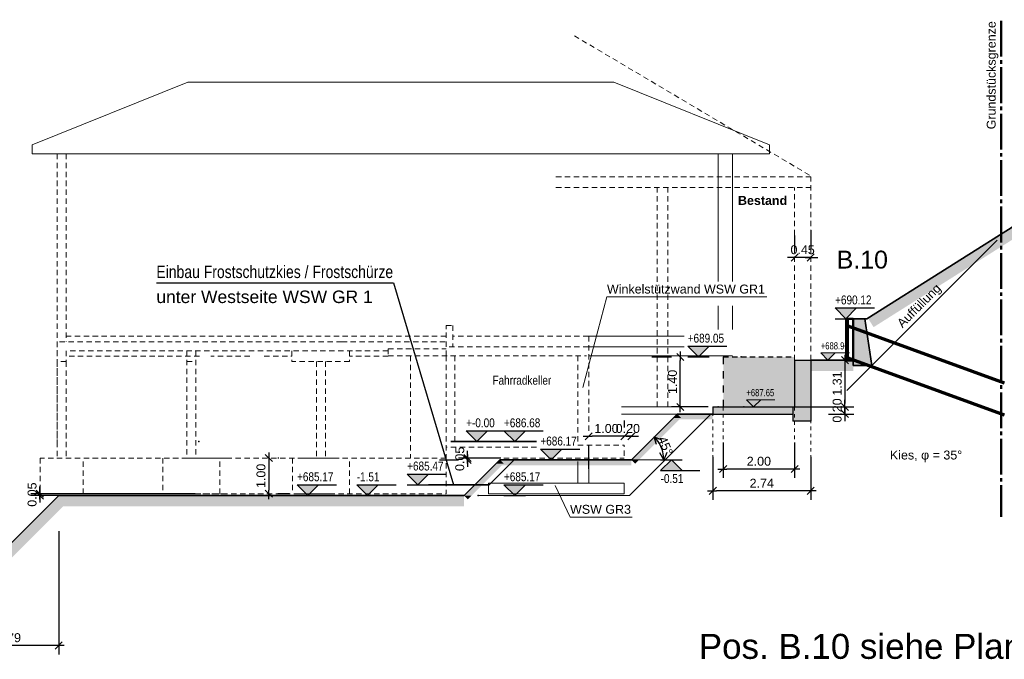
# Model space of a CAD drawing. Header units: metres. Extents: x 1 to 118, y 1 to 83.
# Tile 25 of 35: x 58 to 86, y 61 to 78. Entities that reach past the tile are written whole.
import ezdxf

# ---------------------------------------------------------------- set-up
doc = ezdxf.new("R2010")
doc.units = ezdxf.units.M
for name, pattern in [('ACHSE3', [1.25, 1, -0.1, 0.05, -0.1]), ('DURCHG', [0]), ('GESTR1', [0.4, 0.2, -0.2]), ('GESTR2', [0.25, 0.15, -0.1]), ('PUNKTE', [0.15, 0.05, -0.1])]:
    doc.linetypes.add(name, pattern=pattern)
for name, color, linetype in [('Arbeitsplanie_für_Herstellung_BPW__stat._erf._Anschüttung', 7, 'Continuous'), ('Aushub', 7, 'Continuous'), ('Bestand', 7, 'Continuous'), ('Bodenprofil', 7, 'Continuous'), ('Gel_nde', 7, 'Continuous'), ('GEOMETRIE', 7, 'Continuous'), ('Grundst_cksgrenze', 7, 'Continuous'), ('HILFPU', 7, 'Continuous'), ('MAKET', 7, 'Continuous'), ('Mauern_Bestand', 7, 'Continuous'), ('N_gel', 7, 'Continuous'), ('Neubau', 7, 'Continuous'), ('OG', 7, 'Continuous'), ('Spritzbetonwand', 7, 'Continuous'), ('TEXTE', 7, 'Continuous')]:
    doc.layers.add(name, color=color, linetype=linetype)
doc.styles.add('Arial', font='arial.ttf')
doc.dimstyles.new('ISBPFEIL04E', dxfattribs={"dimtxt": 0.25, "dimasz": 0.1, "dimexe": 0.25, "dimexo": 1, "dimgap": 0, "dimtad": 1, "dimdec": 0, "dimzin": 0, "dimdsep": 46, "dimtxsty": 'Arial', "dimblk": 'ID40', "dimblk1": 'ID40', "dimblk2": 'ID40', "dimsah": 1, "dimcen": 0.09, "dimse1": 1, "dimse2": 1, "dimclrd": 7, "dimclre": 7, "dimclrt": 7, "dimadec": 0, "dimazin": 0, "dimtfac": 1, "dimtdec": 4, "dimtix": 1, "dimtmove": 2, "dimatfit": 3, "dimfxl": 1, "dimtvp": 0.004, "dimtolj": 1, "dimtzin": 0, "dimarcsym": 0})
doc.dimstyles.new('ISBSTRICH4E', dxfattribs={"dimtxt": 0.25, "dimasz": 0.1, "dimexe": 0.25, "dimexo": 1, "dimgap": 0.09, "dimtad": 1, "dimzin": 0, "dimdsep": 46, "dimtxsty": 'Arial', "dimblk": 'ID4', "dimblk1": 'ID4', "dimblk2": 'ID4', "dimsah": 1, "dimcen": 0.09, "dimdle": 0.15, "dimclrd": 7, "dimclre": 7, "dimclrt": 7, "dimazin": 0, "dimtfac": 1, "dimtdec": 4, "dimtix": 1, "dimtmove": 2, "dimatfit": 3, "dimfxl": 1, "dimtvp": 0.004, "dimtolj": 1, "dimtzin": 0, "dimarcsym": 0})

# ---------------------------------------------------------------- blocks, each defined once
blk = doc.blocks.new('ID4')
at = {"color": 7, "linetype": 'DURCHG', "lineweight": 25}
for p, q in [((-1, -1), (1, 1)), ((1.5, 0), (-1, 0))]:
    blk.add_line(p, q, dxfattribs=at)
blk = doc.blocks.new('*D47')
at = {"layer": 'Defpoints', "color": 0}
for p in [(72.667, 66.196), (70.736, 66.146), (70.952, 66.146)]:
    blk.add_point(p, dxfattribs=at)
at = {"layer": 'MAKET', "color": 7, "lineweight": -2}
for p, q in [((71.667, 66.196), (70.486, 66.196)), ((70.736, 66.296), (70.736, 66.396)), ((70.736, 66.196), (70.736, 66.146)), ((69.952, 66.146), (70.486, 66.146)), ((70.736, 66.046), (70.736, 65.946))]:
    blk.add_line(p, q, dxfattribs=at)
at = {"layer": 'MAKET', "color": 7, "lineweight": -2, "xscale": 0.1, "yscale": 0.1, "zscale": 0.1}
for p, rotation in [((70.736, 66.196), 270), ((70.736, 66.146), 90)]:
    blk.add_blockref('ID4', p, dxfattribs=dict(at, rotation=rotation))
at = {"layer": 'MAKET', "color": 7, "insert": (70.518, 66.171), "char_height": 0.25, "attachment_point": 5, "rotation": 90, "style": 'Arial'}
blk.add_mtext('\\A1;0.05', dxfattribs=at)
blk = doc.blocks.new('*D48')
at = {"layer": 'Defpoints', "color": 0}
for p in [(58.76, 65.196), (64.113, 65.196), (65.14, 65.146)]:
    blk.add_point(p, dxfattribs=at)
at = {"layer": 'MAKET', "color": 7, "lineweight": -2}
for p, q in [((58.76, 65.296), (58.76, 65.396)), ((63.113, 65.196), (58.51, 65.196)), ((64.14, 65.146), (58.51, 65.146)), ((58.76, 65.146), (58.76, 65.196)), ((58.76, 65.046), (58.76, 64.946))]:
    blk.add_line(p, q, dxfattribs=at)
at = {"layer": 'MAKET', "color": 7, "lineweight": -2, "xscale": 0.1, "yscale": 0.1, "zscale": 0.1}
for p, rotation in [((58.76, 65.146), 90), ((58.76, 65.196), 270)]:
    blk.add_blockref('ID4', p, dxfattribs=dict(at, rotation=rotation))
at = {"layer": 'MAKET', "color": 7, "insert": (58.543, 65.171), "char_height": 0.25, "attachment_point": 5, "rotation": 90, "style": 'Arial'}
blk.add_mtext('\\A1;0.05', dxfattribs=at)
blk = doc.blocks.new('*D63')
at = {"layer": 'Defpoints', "color": 0}
for p in [(76.692, 69.026), (76.893, 69.026), (78.473, 67.626)]:
    blk.add_point(p, dxfattribs=at)
at = {"layer": 'MAKET', "color": 7, "lineweight": -2}
for p, q in [((75.893, 69.026), (76.442, 69.026)), ((76.692, 67.726), (76.692, 68.926)), ((77.473, 67.626), (76.442, 67.626))]:
    blk.add_line(p, q, dxfattribs=at)
at = {"layer": 'MAKET', "color": 7, "lineweight": -2, "xscale": 0.1, "yscale": 0.1, "zscale": 0.1}
for p, rotation in [((76.692, 69.026), 90), ((76.692, 67.626), 270)]:
    blk.add_blockref('ID4', p, dxfattribs=dict(at, rotation=rotation))
at = {"layer": 'MAKET', "color": 7, "insert": (76.474, 68.326), "char_height": 0.25, "attachment_point": 5, "rotation": 90, "style": 'Arial'}
blk.add_mtext('\\A1;1.40', dxfattribs=at)
blk = doc.blocks.new('*D77')
at = {"layer": 'Defpoints', "color": 0}
for p in [(75.123, 66.803), (75.123, 66.246), (75.323, 66.146)]:
    blk.add_point(p, dxfattribs=at)
at = {"layer": 'MAKET', "color": 7, "lineweight": -2}
for p, q in [((75.123, 67.246), (75.123, 67.053)), ((75.323, 67.146), (75.323, 67.053)), ((75.023, 66.803), (74.923, 66.803)), ((75.323, 66.803), (75.123, 66.803)), ((75.423, 66.803), (75.523, 66.803))]:
    blk.add_line(p, q, dxfattribs=at)
at = {"layer": 'MAKET', "color": 7, "lineweight": -2, "xscale": 0.1, "yscale": 0.1, "zscale": 0.1}
blk.add_blockref('ID4', (75.123, 66.803), dxfattribs=at)
at = {"layer": 'MAKET', "color": 7, "lineweight": -2, "xscale": 0.1, "yscale": 0.1, "zscale": 0.1, "rotation": 180}
blk.add_blockref('ID4', (75.323, 66.803), dxfattribs=at)
at = {"layer": 'MAKET', "color": 7, "insert": (75.223, 67.021), "char_height": 0.25, "attachment_point": 5, "style": 'Arial'}
blk.add_mtext('\\A1;0.20', dxfattribs=at)
blk = doc.blocks.new('*D78')
at = {"layer": 'Defpoints', "color": 0}
for p in [(74.127, 66.895), (74.127, 66.803), (75.123, 66.246)]:
    blk.add_point(p, dxfattribs=at)
at = {"layer": 'MAKET', "color": 7, "lineweight": -2}
for p, q in [((75.123, 67.246), (75.123, 67.053)), ((75.023, 66.803), (74.227, 66.803)), ((74.127, 65.895), (74.127, 66.553))]:
    blk.add_line(p, q, dxfattribs=at)
at = {"layer": 'MAKET', "color": 7, "lineweight": -2, "xscale": 0.1, "yscale": 0.1, "zscale": 0.1, "rotation": 180}
blk.add_blockref('ID4', (74.127, 66.803), dxfattribs=at)
at = {"layer": 'MAKET', "color": 7, "lineweight": -2, "xscale": 0.1, "yscale": 0.1, "zscale": 0.1}
blk.add_blockref('ID4', (75.123, 66.803), dxfattribs=at)
at = {"layer": 'MAKET', "color": 7, "insert": (74.625, 67.021), "char_height": 0.25, "attachment_point": 5, "style": 'Arial'}
blk.add_mtext('\\A1;1.00', dxfattribs=at)
blk = doc.blocks.new('ID40')
at = {"color": 7, "linetype": 'DURCHG', "lineweight": 25}
for p, q in [((-2, 1), (0, 0)), ((0, 0), (-2, -1)), ((0, 0), (-1, 0))]:
    blk.add_line(p, q, dxfattribs=at)
blk = doc.blocks.new('*D84')
at = {"layer": 'Defpoints', "color": 0}
for p in [(75.964, 66.786), (76.198, 66.38), (75.323, 66.146), (76.229, 66.146)]:
    blk.add_point(p, dxfattribs=at)
at = {"layer": 'MAKET', "color": 7, "lineweight": -2}
blk.add_arc((75.323, 66.146), 0.906, 6.3304, 38.6696, dxfattribs=at)
at = {"layer": 'MAKET', "color": 7, "lineweight": -2, "xscale": 0.1, "yscale": 0.1, "zscale": 0.1}
for p, rotation in [((75.964, 66.786), 131.8348186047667), ((76.229, 66.146), 273.1651813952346)]:
    blk.add_blockref('ID40', p, dxfattribs=dict(at, rotation=rotation))
at = {"layer": 'MAKET', "color": 7, "insert": (76.277, 66.541), "char_height": 0.25, "attachment_point": 5, "rotation": 292.5, "style": 'Arial'}
blk.add_mtext('\\A1;45%%d', dxfattribs=at)
blk = doc.blocks.new('*D87')
at = {"layer": 'Defpoints', "color": 0}
for p in [(79.893, 71.808), (79.893, 71.421), (80.343, 71.571)]:
    blk.add_point(p, dxfattribs=at)
at = {"layer": 'MAKET', "color": 7, "lineweight": -2}
for p, q in [((80.343, 72.571), (80.343, 72.058)), ((79.893, 72.421), (79.893, 72.058)), ((79.793, 71.808), (79.693, 71.808)), ((80.343, 71.808), (79.893, 71.808)), ((80.443, 71.808), (80.543, 71.808))]:
    blk.add_line(p, q, dxfattribs=at)
at = {"layer": 'MAKET', "color": 7, "lineweight": -2, "xscale": 0.1, "yscale": 0.1, "zscale": 0.1}
blk.add_blockref('ID4', (79.893, 71.808), dxfattribs=at)
at = {"layer": 'MAKET', "color": 7, "lineweight": -2, "xscale": 0.1, "yscale": 0.1, "zscale": 0.1, "rotation": 180}
blk.add_blockref('ID4', (80.343, 71.808), dxfattribs=at)
at = {"layer": 'MAKET', "color": 7, "insert": (80.118, 72.026), "char_height": 0.25, "attachment_point": 5, "style": 'Arial'}
blk.add_mtext('\\A1;0.45', dxfattribs=at)
blk = doc.blocks.new('*D88')
at = {"layer": 'Defpoints', "color": 0}
for p in [(77.893, 67.626), (79.893, 67.626), (77.893, 65.887)]:
    blk.add_point(p, dxfattribs=at)
at = {"layer": 'MAKET', "color": 7, "lineweight": -2}
for p, q in [((77.893, 66.626), (77.893, 65.637)), ((79.893, 66.626), (79.893, 65.637)), ((79.793, 65.887), (77.993, 65.887))]:
    blk.add_line(p, q, dxfattribs=at)
at = {"layer": 'MAKET', "color": 7, "lineweight": -2, "xscale": 0.1, "yscale": 0.1, "zscale": 0.1, "rotation": 180}
blk.add_blockref('ID4', (77.893, 65.887), dxfattribs=at)
at = {"layer": 'MAKET', "color": 7, "lineweight": -2, "xscale": 0.1, "yscale": 0.1, "zscale": 0.1}
blk.add_blockref('ID4', (79.893, 65.887), dxfattribs=at)
at = {"layer": 'MAKET', "color": 7, "insert": (78.893, 66.104), "char_height": 0.25, "attachment_point": 5, "style": 'Arial'}
blk.add_mtext('\\A1;2.00', dxfattribs=at)
blk = doc.blocks.new('*D89')
at = {"layer": 'Defpoints', "color": 0}
for p in [(77.603, 67.226), (80.343, 67.226), (77.603, 65.275)]:
    blk.add_point(p, dxfattribs=at)
at = {"layer": 'MAKET', "color": 7, "lineweight": -2}
for p, q in [((77.603, 66.226), (77.603, 65.025)), ((80.343, 66.226), (80.343, 65.025)), ((80.243, 65.275), (77.703, 65.275))]:
    blk.add_line(p, q, dxfattribs=at)
at = {"layer": 'MAKET', "color": 7, "lineweight": -2, "xscale": 0.1, "yscale": 0.1, "zscale": 0.1, "rotation": 180}
blk.add_blockref('ID4', (77.603, 65.275), dxfattribs=at)
at = {"layer": 'MAKET', "color": 7, "lineweight": -2, "xscale": 0.1, "yscale": 0.1, "zscale": 0.1}
blk.add_blockref('ID4', (80.343, 65.275), dxfattribs=at)
at = {"layer": 'MAKET', "color": 7, "insert": (78.973, 65.49), "char_height": 0.25, "attachment_point": 5, "style": 'Arial'}
blk.add_mtext('\\A1;2.74', dxfattribs=at)
blk = doc.blocks.new('DIM162')
at = {"layer": 'MAKET', "color": 7, "linetype": 'DURCHG', "lineweight": 25}
for p, q in [((76.442, 66.146), (76.142, 65.846)), ((76.142, 66.146), (76.742, 66.146)), ((76.742, 65.846), (76.442, 66.146)), ((76.142, 65.846), (77.242, 65.846))]:
    blk.add_line(p, q, dxfattribs=at)
at = {"layer": 'MAKET', "color": 4}
for p in [(63.21, 66.656), (75.323, 66.146)]:
    blk.add_point(p, dxfattribs=at)
blk = doc.blocks.new('DIM163')
at = {"layer": 'MAKET', "color": 7, "linetype": 'DURCHG', "lineweight": 25}
for p, q in [((70.997, 66.656), (70.697, 66.956)), ((70.697, 66.956), (71.797, 66.956)), ((71.297, 66.956), (70.997, 66.656)), ((70.697, 66.656), (71.297, 66.656))]:
    blk.add_line(p, q, dxfattribs=at)
at = {"layer": 'MAKET', "color": 7, "style": 'Arial', "width": 0.8}
blk.add_text('-0.51', height=0.25, dxfattribs=at).set_placement((76.142, 65.496))
blk = doc.blocks.new('DIM164')
at = {"layer": 'MAKET', "color": 7, "style": 'Arial', "width": 0.8}
blk.add_text('+-0.00', height=0.25, dxfattribs=at).set_placement((70.697, 67.056))
blk = doc.blocks.new('DIM166')
at = {"layer": 'MAKET', "color": 7, "linetype": 'DURCHG', "lineweight": 25}
for p, q in [((56.36, 62.355), (56.06, 62.655)), ((56.06, 62.655), (57.16, 62.655)), ((56.66, 62.655), (56.36, 62.355)), ((56.06, 62.355), (56.66, 62.355))]:
    blk.add_line(p, q, dxfattribs=at)
at = {"layer": 'MAKET', "color": 4}
for p in [(51.444, 66.656), (60.078, 65.146), (48.647, 63.026), (53.484, 62.355)]:
    blk.add_point(p, dxfattribs=at)
blk = doc.blocks.new('DIM168')
at = {"layer": 'MAKET', "color": 7, "linetype": 'DURCHG', "lineweight": 25}
for p, q in [((67.933, 65.146), (67.633, 65.446)), ((67.633, 65.446), (68.733, 65.446)), ((68.233, 65.446), (67.933, 65.146)), ((67.633, 65.146), (68.233, 65.146))]:
    blk.add_line(p, q, dxfattribs=at)
at = {"layer": 'MAKET', "color": 7, "style": 'Arial', "width": 0.8}
blk.add_text('-3.63', height=0.25, dxfattribs=at).set_placement((51.03, 63.426))
blk = doc.blocks.new('DIM169')
at = {"layer": 'MAKET', "color": 7, "linetype": 'DURCHG', "lineweight": 25}
for p, q in [((48.311, 66.656), (48.011, 66.956)), ((48.011, 66.956), (49.111, 66.956)), ((48.611, 66.956), (48.311, 66.656)), ((48.011, 66.656), (48.611, 66.656))]:
    blk.add_line(p, q, dxfattribs=at)
at = {"layer": 'MAKET', "color": 7, "style": 'Arial', "width": 0.8}
blk.add_text('-1.51', height=0.25, dxfattribs=at).set_placement((67.633, 65.546))
blk = doc.blocks.new('*D216')
at = {"layer": 'Defpoints', "color": 0}
for p in [(64.456, 66.196), (64.753, 65.196), (65.17, 65.196)]:
    blk.add_point(p, dxfattribs=at)
at = {"layer": 'MAKET', "color": 7, "lineweight": -2}
for p, q in [((65.456, 66.196), (65.42, 66.196)), ((65.17, 66.096), (65.17, 65.296)), ((65.753, 65.196), (65.42, 65.196))]:
    blk.add_line(p, q, dxfattribs=at)
at = {"layer": 'MAKET', "color": 7, "lineweight": -2, "xscale": 0.1, "yscale": 0.1, "zscale": 0.1}
for p, rotation in [((65.17, 66.196), 90), ((65.17, 65.196), 270)]:
    blk.add_blockref('ID4', p, dxfattribs=dict(at, rotation=rotation))
at = {"layer": 'MAKET', "color": 7, "insert": (64.952, 65.696), "char_height": 0.25, "attachment_point": 5, "rotation": 90, "style": 'Arial'}
blk.add_mtext('\\A1;1.00', dxfattribs=at)
blk = doc.blocks.new('DIM210')
at = {"layer": 'MAKET', "color": 7, "linetype": 'DURCHG', "lineweight": 25}
for p, q in [((66.262, 65.146), (65.962, 65.446)), ((65.962, 65.446), (67.062, 65.446)), ((66.562, 65.446), (66.262, 65.146)), ((65.962, 65.146), (66.562, 65.146))]:
    blk.add_line(p, q, dxfattribs=at)
at = {"layer": 'MAKET', "color": 4}
for p in [(81.724, 70.096), (78.393, 69.026), (70.441, 66.656), (73.342, 66.146), (70.738, 65.446), (70.202, 65.146), (71.034, 65.146)]:
    blk.add_point(p, dxfattribs=at)
blk = doc.blocks.new('DIM211')
at = {"layer": 'MAKET', "color": 7, "linetype": 'DURCHG', "lineweight": 25}
for p, q in [((72.055, 65.146), (71.755, 65.446)), ((71.755, 65.446), (72.855, 65.446)), ((72.355, 65.446), (72.055, 65.146)), ((71.755, 65.146), (72.355, 65.146))]:
    blk.add_line(p, q, dxfattribs=at)
at = {"layer": 'MAKET', "color": 7, "style": 'Arial', "width": 0.8}
blk.add_text('+685.17', height=0.25, dxfattribs=at).set_placement((65.962, 65.546))
blk = doc.blocks.new('DIM212')
at = {"layer": 'MAKET', "color": 7, "linetype": 'DURCHG', "lineweight": 25}
for p, q in [((69.345, 65.446), (69.045, 65.746)), ((69.045, 65.746), (70.145, 65.746)), ((69.645, 65.746), (69.345, 65.446)), ((69.045, 65.446), (69.645, 65.446))]:
    blk.add_line(p, q, dxfattribs=at)
at = {"layer": 'MAKET', "color": 7, "style": 'Arial', "width": 0.8}
blk.add_text('+685.17', height=0.25, dxfattribs=at).set_placement((71.755, 65.546))
blk = doc.blocks.new('DIM213')
at = {"layer": 'MAKET', "color": 7, "linetype": 'DURCHG', "lineweight": 25}
for p, q in [((73.075, 66.146), (72.775, 66.446)), ((72.775, 66.446), (73.875, 66.446)), ((73.375, 66.446), (73.075, 66.146)), ((72.775, 66.146), (73.375, 66.146))]:
    blk.add_line(p, q, dxfattribs=at)
at = {"layer": 'MAKET', "color": 7, "style": 'Arial', "width": 0.8}
blk.add_text('+685.47', height=0.25, dxfattribs=at).set_placement((69.045, 65.846))
blk = doc.blocks.new('DIM214')
at = {"layer": 'MAKET', "color": 7, "linetype": 'DURCHG', "lineweight": 25}
for p, q in [((72.055, 66.656), (71.755, 66.956)), ((71.755, 66.956), (72.855, 66.956)), ((72.355, 66.956), (72.055, 66.656)), ((71.755, 66.656), (72.355, 66.656))]:
    blk.add_line(p, q, dxfattribs=at)
at = {"layer": 'MAKET', "color": 7, "style": 'Arial', "width": 0.8}
blk.add_text('+686.17', height=0.25, dxfattribs=at).set_placement((72.775, 66.546))
blk = doc.blocks.new('DIM215')
at = {"layer": 'MAKET', "color": 7, "linetype": 'DURCHG', "lineweight": 25}
for p, q in [((77.2, 69.026), (76.9, 69.326)), ((76.9, 69.326), (78, 69.326)), ((77.5, 69.326), (77.2, 69.026)), ((76.9, 69.026), (77.5, 69.026))]:
    blk.add_line(p, q, dxfattribs=at)
at = {"layer": 'MAKET', "color": 7, "style": 'Arial', "width": 0.8}
blk.add_text('+686.68', height=0.25, dxfattribs=at).set_placement((71.755, 67.056))
blk = doc.blocks.new('DIM216')
at = {"layer": 'MAKET', "color": 7, "linetype": 'DURCHG', "lineweight": 25}
for p, q in [((81.328, 70.096), (81.028, 70.396)), ((81.028, 70.396), (82.128, 70.396)), ((81.628, 70.396), (81.328, 70.096)), ((81.028, 70.096), (81.628, 70.096))]:
    blk.add_line(p, q, dxfattribs=at)
at = {"layer": 'MAKET', "color": 7, "style": 'Arial', "width": 0.8}
blk.add_text('+689.05', height=0.25, dxfattribs=at).set_placement((76.9, 69.426))
blk = doc.blocks.new('DIM217')
at = {"layer": 'MAKET', "color": 7, "linetype": 'DURCHG', "lineweight": 25}
for p, q in [((87.681, 72.376), (87.381, 72.076)), ((87.381, 72.376), (87.981, 72.376)), ((87.981, 72.076), (87.681, 72.376)), ((87.381, 72.076), (88.481, 72.076))]:
    blk.add_line(p, q, dxfattribs=at)
at = {"layer": 'MAKET', "color": 7, "style": 'Arial', "width": 0.8}
blk.add_text('+690.12', height=0.25, dxfattribs=at).set_placement((81.028, 70.496))
blk = doc.blocks.new('*D259')
at = {"layer": 'Defpoints', "color": 0}
for p in [(59.288, 65.146), (56.497, 62.355), (56.497, 60.947)]:
    blk.add_point(p, dxfattribs=at)
at = {"layer": 'MAKET', "color": 7, "lineweight": -2}
for p, q in [((59.288, 64.146), (59.288, 60.697)), ((56.497, 61.355), (56.497, 60.697)), ((59.188, 60.947), (56.597, 60.947))]:
    blk.add_line(p, q, dxfattribs=at)
at = {"layer": 'MAKET', "color": 7, "lineweight": -2, "xscale": 0.1, "yscale": 0.1, "zscale": 0.1, "rotation": 180}
blk.add_blockref('ID4', (56.497, 60.947), dxfattribs=at)
at = {"layer": 'MAKET', "color": 7, "lineweight": -2, "xscale": 0.1, "yscale": 0.1, "zscale": 0.1}
blk.add_blockref('ID4', (59.288, 60.947), dxfattribs=at)
at = {"layer": 'MAKET', "color": 7, "insert": (57.892, 61.164), "char_height": 0.25, "attachment_point": 5, "style": 'Arial'}
blk.add_mtext('\\A1;2.79', dxfattribs=at)
blk = doc.blocks.new('DIM309')
at = {"layer": 'MAKET', "color": 7, "linetype": 'DURCHG', "lineweight": 18}
for p, q in [((78.744, 67.626), (78.544, 67.826)), ((78.544, 67.826), (79.344, 67.826)), ((78.944, 67.826), (78.744, 67.626)), ((78.544, 67.626), (78.944, 67.626))]:
    blk.add_line(p, q, dxfattribs=at)
at = {"layer": 'MAKET', "color": 4}
for p in [(80.605, 68.936), (78.473, 67.626)]:
    blk.add_point(p, dxfattribs=at)
blk = doc.blocks.new('DIM310')
at = {"layer": 'MAKET', "color": 7, "linetype": 'DURCHG', "lineweight": 18}
for p, q in [((80.827, 68.936), (80.627, 69.136)), ((80.627, 69.136), (81.427, 69.136)), ((80.627, 68.936), (81.027, 68.936)), ((81.027, 69.136), (80.827, 68.936))]:
    blk.add_line(p, q, dxfattribs=at)
at = {"layer": 'MAKET', "color": 7, "style": 'Arial', "width": 0.7}
blk.add_text('+687.65', height=0.2, dxfattribs=at).set_placement((78.544, 67.926))
blk = doc.blocks.new('DIM311')
at = {"layer": 'MAKET', "color": 7, "style": 'Arial', "width": 0.7}
blk.add_text('+688.96', height=0.2, dxfattribs=at).set_placement((80.627, 69.236))
blk = doc.blocks.new('*D348')
at = {"layer": 'Defpoints', "color": 0}
for p in [(80.343, 68.936), (78.973, 67.626), (81.303, 67.626)]:
    blk.add_point(p, dxfattribs=at)
at = {"layer": 'MAKET', "color": 7, "lineweight": -2}
for p, q in [((81.343, 68.936), (81.553, 68.936)), ((81.303, 68.836), (81.303, 67.726)), ((79.973, 67.626), (81.553, 67.626))]:
    blk.add_line(p, q, dxfattribs=at)
at = {"layer": 'MAKET', "color": 7, "lineweight": -2, "xscale": 0.1, "yscale": 0.1, "zscale": 0.1}
for p, rotation in [((81.303, 68.936), 90), ((81.303, 67.626), 270)]:
    blk.add_blockref('ID4', p, dxfattribs=dict(at, rotation=rotation))
at = {"layer": 'MAKET', "color": 7, "insert": (81.085, 68.281), "char_height": 0.25, "attachment_point": 5, "rotation": 90, "style": 'Arial'}
blk.add_mtext('\\A1;1.31', dxfattribs=at)
blk = doc.blocks.new('*D349')
at = {"layer": 'Defpoints', "color": 0}
for p in [(78.973, 67.626), (79.843, 67.426), (81.303, 67.426)]:
    blk.add_point(p, dxfattribs=at)
at = {"layer": 'MAKET', "color": 7, "lineweight": -2}
for p, q in [((81.303, 67.726), (81.303, 67.826)), ((79.973, 67.626), (81.553, 67.626)), ((81.303, 67.626), (81.303, 67.426)), ((80.843, 67.426), (81.553, 67.426)), ((81.303, 67.326), (81.303, 67.226))]:
    blk.add_line(p, q, dxfattribs=at)
at = {"layer": 'MAKET', "color": 7, "lineweight": -2, "xscale": 0.1, "yscale": 0.1, "zscale": 0.1}
for p, rotation in [((81.303, 67.626), 270), ((81.303, 67.426), 90)]:
    blk.add_blockref('ID4', p, dxfattribs=dict(at, rotation=rotation))
at = {"layer": 'MAKET', "color": 7, "insert": (81.085, 67.526), "char_height": 0.25, "attachment_point": 5, "rotation": 90, "style": 'Arial'}
blk.add_mtext('\\A1;0.20', dxfattribs=at)

msp = doc.modelspace()

# ---------------------------------------------------------------- hatches: boundary and pattern name
at = {"layer": 'Arbeitsplanie_für_Herstellung_BPW__stat._erf._Anschüttung'}
msp.add_hatch(color=6, dxfattribs=at).paths.add_polyline_path([(77.893, 67.626), (79.893, 67.626), (79.893, 69.026), (77.893, 69.026)])
at = {"layer": 'Aushub'}
for points in [[(75.323, 66.146), (75.538, 66.146), (76.711, 67.319), (76.496, 67.319)], [(76.496, 67.319), (76.711, 67.319), (76.603, 67.426)], [(76.603, 67.274), (77.603, 67.274), (77.603, 67.426), (76.603, 67.426)], [(70.638, 65.146), (70.853, 65.146), (71.746, 66.039), (71.531, 66.039)], [(71.531, 66.039), (71.746, 66.039), (71.638, 66.146)], [(71.638, 65.994), (75.323, 65.994), (75.323, 66.146), (71.638, 66.146)], [(75.431, 66.039), (75.538, 66.146), (75.323, 66.146)], [(59.074, 64.933), (59.501, 64.933), (59.288, 65.146)], [(59.288, 64.844), (70.638, 64.844), (70.638, 65.146), (59.288, 65.146)], [(70.746, 65.039), (70.853, 65.146), (70.638, 65.146)], [(56.497, 62.355), (56.924, 62.355), (59.501, 64.933), (59.074, 64.933)]]:
    msp.add_hatch(color=7, dxfattribs=at).paths.add_polyline_path(points)
at = {"layer": 'Bestand'}
for points in [[(79.893, 67.626), (80.343, 67.626), (80.343, 68.936), (79.893, 68.936)], [(77.603, 67.426), (79.843, 67.426), (79.843, 67.626), (77.603, 67.626)], [(79.843, 67.226), (80.343, 67.226), (80.343, 67.626), (79.843, 67.626)]]:
    msp.add_hatch(color=180, dxfattribs=at).paths.add_polyline_path(points)
at = {"layer": 'Gel_nde'}
for points in [[(81.944, 70.115), (82.51, 70.115), (86.863, 72.859), (86.297, 72.859)], [(82.105, 69.859), (82.51, 70.115), (81.944, 70.115)], [(80.343, 68.634), (81.534, 68.634), (81.534, 68.936), (80.343, 68.936)]]:
    msp.add_hatch(color=7, dxfattribs=at).paths.add_polyline_path(points)
at = {"layer": 'MAKET'}
for points in [[(81.328, 70.096), (81.628, 70.396), (81.028, 70.396)], [(77.2, 69.026), (77.5, 69.326), (76.9, 69.326)], [(80.827, 68.936), (81.027, 69.136), (80.627, 69.136)], [(78.744, 67.626), (78.944, 67.826), (78.544, 67.826)], [(70.997, 66.656), (71.297, 66.956), (70.697, 66.956)], [(72.055, 66.656), (72.355, 66.956), (71.755, 66.956)], [(73.075, 66.146), (73.375, 66.446), (72.775, 66.446)], [(76.142, 65.846), (76.742, 65.846), (76.442, 66.146)], [(69.345, 65.446), (69.645, 65.746), (69.045, 65.746)], [(66.262, 65.146), (66.562, 65.446), (65.962, 65.446)], [(67.933, 65.146), (68.233, 65.446), (67.633, 65.446)], [(72.055, 65.146), (72.355, 65.446), (71.755, 65.446)]]:
    msp.add_hatch(color=7, dxfattribs=at).paths.add_polyline_path(points)
at = {"layer": 'Mauern_Bestand'}
msp.add_hatch(color=7, dxfattribs=at).paths.add_polyline_path([(81.534, 68.784), (82.052, 68.786), (81.861, 70.096), (81.534, 70.096), (81.534, 68.784)])

# ---------------------------------------------------------------- linework, layer by layer
at = {"layer": 'Arbeitsplanie_für_Herstellung_BPW__stat._erf._Anschüttung', "color": 6, "linetype": 'GESTR2', "lineweight": 25}
msp.add_line((77.893, 69.026), (79.893, 69.026), dxfattribs=at)
at = {"layer": 'Arbeitsplanie_für_Herstellung_BPW__stat._erf._Anschüttung', "color": 6, "linetype": 'GESTR1', "lineweight": 25}
msp.add_line((77.893, 69.026), (77.893, 67.626), dxfattribs=at)
at = {"layer": 'Aushub', "color": 8, "linetype": 'DURCHG', "lineweight": 9}
msp.add_line((77.55, 67.426), (75.27, 65.146), dxfattribs=at)
at = {"layer": 'Aushub', "color": 7, "linetype": 'DURCHG', "lineweight": 35}
for p, q in [((76.603, 67.426), (75.323, 66.146)), ((77.603, 67.426), (76.603, 67.426)), ((70.638, 65.146), (71.638, 66.146)), ((72.045, 66.146), (71.345, 65.446)), ((71.638, 66.146), (75.323, 66.146)), ((69.645, 65.446), (71.345, 65.446)), ((56.497, 62.355), (59.288, 65.146)), ((59.288, 65.146), (70.638, 65.146))]:
    msp.add_line(p, q, dxfattribs=at)
at = {"layer": 'Aushub', "color": 9, "linetype": 'DURCHG', "lineweight": 5}
msp.add_line((71.034, 65.146), (75.27, 65.146), dxfattribs=at)
at = {"layer": 'Bestand', "color": 8, "linetype": 'GESTR2', "lineweight": 9}
for p, q in [((73.726, 78.016), (80.392, 74.066)), ((73.212, 74.066), (80.343, 74.066)), ((80.343, 68.936), (80.343, 74.066)), ((73.212, 73.766), (80.343, 73.766)), ((76.043, 67.626), (76.043, 73.766)), ((76.343, 67.626), (76.343, 73.766)), ((79.893, 68.936), (79.893, 73.766))]:
    msp.add_line(p, q, dxfattribs=at)
at = {"layer": 'Bestand', "color": 7, "linetype": 'DURCHG', "lineweight": 35}
for p, q in [((81.534, 68.786), (81.534, 70.096)), ((81.534, 70.096), (81.914, 70.096)), ((81.534, 68.786), (82.052, 68.786))]:
    msp.add_line(p, q, dxfattribs=at)
at = {"layer": 'Bestand', "color": 180, "linetype": 'DURCHG', "lineweight": 25}
for p, q in [((79.893, 68.936), (79.893, 67.626)), ((79.893, 68.936), (80.343, 68.936)), ((80.343, 68.936), (80.343, 67.226)), ((77.603, 67.626), (80.343, 67.626)), ((77.603, 67.626), (77.603, 67.426)), ((79.843, 67.626), (79.843, 67.226)), ((77.603, 67.426), (79.843, 67.426)), ((80.343, 67.226), (79.843, 67.226))]:
    msp.add_line(p, q, dxfattribs=at)
at = {"layer": 'Bestand', "color": 8, "linetype": 'DURCHG', "lineweight": 9}
for p, q in [((75.047, 67.626), (76.603, 67.626)), ((75.047, 67.426), (76.603, 67.426))]:
    msp.add_line(p, q, dxfattribs=at)
at = {"layer": 'Bodenprofil', "color": 84, "linetype": 'DURCHG', "lineweight": 25}
msp.add_line((81.351, 68.085), (85.564, 72.298), dxfattribs=at)
at = {"layer": 'Gel_nde', "color": 7, "linetype": 'DURCHG', "lineweight": 35}
for p, q in [((81.914, 70.096), (86.657, 73.086)), ((81.534, 68.936), (80.343, 68.936))]:
    msp.add_line(p, q, dxfattribs=at)
at = {"layer": 'GEOMETRIE', "color": 7, "linetype": 'PUNKTE', "lineweight": 18}
for p, q in [((77.893, 67.626), (77.893, 66.387)), ((79.893, 67.626), (79.893, 66.387)), ((77.603, 65.775), (77.603, 67.426)), ((80.343, 65.775), (80.343, 67.226))]:
    msp.add_line(p, q, dxfattribs=at)
at = {"layer": 'GEOMETRIE', "color": 7, "linetype": 'DURCHG', "lineweight": 18}
msp.add_line((75.323, 66.146), (76.229, 66.146), dxfattribs=at)
at = {"layer": 'Grundst_cksgrenze', "color": 54, "linetype": 'ACHSE3', "lineweight": 50}
msp.add_line((85.676, 78.434), (85.676, 64.551), dxfattribs=at)
at = {"layer": 'HILFPU', "color": 4}
msp.add_point((77.75, 67.626), dxfattribs=at)
at = {"layer": 'Mauern_Bestand', "color": 7, "linetype": 'DURCHG', "lineweight": 35}
msp.add_line((81.861, 70.096), (82.052, 68.786), dxfattribs=at)
at = {"layer": 'N_gel', "color": 7, "linetype": 'DURCHG', "lineweight": 70}
for p, q in [((81.384, 69.896), (85.763, 68.302)), ((81.384, 68.996), (85.763, 67.402))]:
    msp.add_line(p, q, dxfattribs=at)
at = {"layer": 'Neubau', "color": 9, "linetype": 'DURCHG', "lineweight": 5}
for p, q in [((58.542, 74.962), (62.899, 76.722)), ((62.899, 76.722), (74.829, 76.722)), ((79.187, 74.962), (74.829, 76.722)), ((58.542, 74.962), (58.542, 74.711)), ((79.187, 74.962), (79.187, 74.711)), ((58.542, 74.711), (79.187, 74.711)), ((77.757, 74.711), (77.757, 71.134)), ((78.157, 74.711), (78.157, 71.134)), ((77.757, 70.454), (77.757, 69.798)), ((78.157, 70.454), (78.157, 69.798)), ((76.804, 69.606), (74.127, 69.606)), ((76.804, 69.306), (74.127, 69.306)), ((74.127, 69.056), (78.157, 69.056)), ((73.823, 65.496), (73.823, 66.096)), ((74.127, 65.496), (74.127, 66.096)), ((75.123, 65.496), (71.323, 65.496)), ((71.323, 65.496), (71.323, 65.196)), ((75.123, 65.496), (75.123, 65.196)), ((71.323, 65.196), (75.123, 65.196))]:
    msp.add_line(p, q, dxfattribs=at)
at = {"layer": 'Neubau', "color": 7, "linetype": 'GESTR2', "lineweight": 18}
for p, q in [((59.248, 74.711), (59.248, 66.656)), ((70.138, 69.056), (70.138, 69.906)), ((70.138, 69.906), (70.328, 69.906)), ((70.328, 69.906), (70.328, 69.306)), ((74.123, 69.606), (70.328, 69.606)), ((74.127, 69.606), (74.127, 66.895)), ((67.212, 69.446), (59.248, 69.446)), ((59.248, 69.446), (59.248, 68.896)), ((67.212, 69.446), (70.138, 69.446)), ((68.512, 69.256), (68.512, 69.056)), ((68.512, 69.256), (70.138, 69.256)), ((74.123, 69.306), (70.138, 69.306)), ((59.498, 69.196), (59.498, 68.896)), ((68.512, 69.196), (59.577, 69.196)), ((62.877, 69.196), (62.877, 66.196)), ((63.127, 69.196), (63.127, 66.196)), ((65.812, 69.196), (65.812, 68.896)), ((67.432, 69.196), (67.432, 68.896)), ((68.512, 69.056), (74.067, 69.056)), ((69.138, 69.056), (69.138, 66.196)), ((70.138, 69.056), (70.138, 65.196)), ((70.378, 69.056), (70.378, 66.556)), ((73.823, 69.056), (73.823, 66.556)), ((59.248, 68.896), (59.248, 66.196)), ((59.498, 68.896), (59.248, 68.896)), ((59.498, 68.896), (59.498, 66.196)), ((62.877, 68.896), (63.127, 68.896)), ((67.432, 68.896), (65.812, 68.896)), ((66.507, 68.896), (66.507, 66.196)), ((66.757, 68.896), (66.757, 66.196)), ((72.669, 66.496), (70.138, 66.496)), ((73.823, 66.556), (75.123, 66.556)), ((75.123, 66.256), (75.123, 66.556)), ((58.773, 66.196), (58.773, 65.196)), ((70.138, 66.196), (58.773, 66.196)), ((59.973, 65.196), (59.973, 66.196)), ((62.202, 66.196), (62.202, 65.196)), ((64.027, 66.196), (62.827, 66.196)), ((63.802, 65.196), (63.802, 66.196)), ((65.832, 66.196), (65.832, 65.196)), ((67.012, 66.196), (66.012, 66.196)), ((67.432, 65.196), (67.432, 66.196)), ((70.501, 66.196), (75.123, 66.196)), ((70.138, 65.946), (70.134, 65.946)), ((58.773, 65.196), (58.833, 65.196)), ((59.368, 65.196), (70.138, 65.196)), ((62.827, 65.196), (64.027, 65.196)), ((66.012, 65.196), (67.012, 65.196))]:
    msp.add_line(p, q, dxfattribs=at)
at = {"layer": 'Neubau', "color": 8, "linetype": 'GESTR2', "lineweight": 9}
for p, q in [((70.138, 69.606), (59.452, 69.606)), ((59.577, 69.046), (63.302, 69.046)), ((64.642, 69.046), (63.552, 69.046)), ((65.042, 69.046), (65.812, 69.046)), ((68.512, 69.046), (67.432, 69.046))]:
    msp.add_line(p, q, dxfattribs=at)
at = {"layer": 'Neubau', "color": 7, "linetype": 'DURCHG', "lineweight": 35}
msp.add_line((70.263, 66.656), (72.669, 66.656), dxfattribs=at)
at = {"layer": 'OG', "color": 7, "linetype": 'GESTR2', "lineweight": 18}
msp.add_line((59.498, 74.711), (59.498, 69.446), dxfattribs=at)
at = {"layer": 'Spritzbetonwand', "color": 140, "linetype": 'DURCHG', "lineweight": 50}
for p, q in [((81.334, 70.096), (81.534, 70.096)), ((81.334, 68.926), (81.334, 70.096)), ((81.384, 68.926), (81.384, 70.096)), ((81.534, 68.926), (81.534, 70.096)), ((81.334, 68.926), (81.534, 68.926))]:
    msp.add_line(p, q, dxfattribs=at)
at = {"layer": 'TEXTE', "color": 7, "linetype": 'DURCHG', "lineweight": 25}
for p, q in [((62.022, 71.103), (68.664, 71.103)), ((68.664, 71.103), (70.345, 65.441))]:
    msp.add_line(p, q, dxfattribs=at)
at = {"layer": 'TEXTE', "color": 7, "linetype": 'DURCHG', "lineweight": 18}
for q in [(73.96, 68.167), (79.111, 70.707)]:
    msp.add_line((74.639, 70.707), q, dxfattribs=at)
at = {"layer": 'TEXTE', "color": 8, "linetype": 'DURCHG', "lineweight": 9}
for q in [(73.192, 65.428), (75.341, 64.54)]:
    msp.add_line((73.605, 64.54), q, dxfattribs=at)

# ---------------------------------------------------------------- block references
for name in ['DIM210', 'DIM217', 'DIM216', 'DIM215', 'DIM311', 'DIM309', 'DIM310', 'DIM164', 'DIM169', 'DIM163', 'DIM214', 'DIM166', 'DIM162', 'DIM213', 'DIM211', 'DIM212', 'DIM168']:
    msp.add_blockref(name, (0, 0))

# ---------------------------------------------------------------- texts
at = {"layer": 'Bodenprofil', "color": 84, "style": 'Arial'}
msp.add_text('Auffüllung', height=0.25, rotation=45, dxfattribs=at).set_placement((82.913, 69.825))
at = {"layer": 'Bodenprofil', "color": 84, "insert": (82.561, 66.079), "char_height": 0.25, "width": 2.03296, "attachment_point": 7, "style": 'Arial'}
msp.add_mtext('\\pxqj;{\\fArial|b0|i0|c0|p34|;Kies, φ = 35°}', dxfattribs=at)
at = {"layer": 'Grundst_cksgrenze', "color": 89, "style": 'Arial'}
msp.add_text('Grundstücksgrenze', height=0.25, rotation=90, dxfattribs=at).set_placement((85.523, 75.398))
at = {"layer": 'TEXTE', "color": 7, "style": 'Arial'}
for s, height, p in [('B.10', 0.5, (81.07, 71.501)), ('unter Westseite WSW GR 1', 0.35, (62.022, 70.534)), ('Winkelstützwand WSW GR1', 0.25, (74.639, 70.801)), ('Pos. B.10 siehe Plan-Nr. A04', 0.7, (77.211, 60.573))]:
    msp.add_text(s, height=height, dxfattribs=at).set_placement(p)
at = {"layer": 'TEXTE', "color": 7, "style": 'Arial', "width": 0.8}
for s, height, p in [('Einbau Frostschutzkies / Frostschürze', 0.35, (62.022, 71.234)), ('Fahrradkeller', 0.25, (71.434, 68.248))]:
    msp.add_text(s, height=height, dxfattribs=at).set_placement(p)
at = {"layer": 'TEXTE', "color": 8, "style": 'Arial'}
msp.add_text('WSW GR3', height=0.25, dxfattribs=at).set_placement((73.605, 64.634))
at = {"layer": 'TEXTE', "color": 8, "insert": (78.308, 73.278), "char_height": 0.25, "width": 1.38325, "attachment_point": 7, "style": 'Arial'}
msp.add_mtext('\\pxqj;{\\fArial|b1|i0|c0|p34|;Bestand}', dxfattribs=at)

# ---------------------------------------------------------------- dimensions: what is measured, and where the dimension line sits
at = {"layer": 'MAKET'}
for base, p1, p2, picture, middle in [((79.893, 71.808), (80.343, 71.571), (79.893, 71.421), '*D87', (80.118, 72.026)), ((77.893, 65.887), (79.893, 67.626), (77.893, 67.626), '*D88', (78.893, 66.104)), ((74.127, 66.803), (75.123, 66.246), (74.127, 66.895), '*D78', (74.625, 67.021)), ((75.123, 66.803), (75.323, 66.146), (75.123, 66.246), '*D77', (75.223, 67.021)), ((77.603, 65.275), (80.343, 67.226), (77.603, 67.226), '*D89', (78.973, 65.49)), ((56.497, 60.947), (59.288, 65.146), (56.497, 62.355), '*D259', (57.892, 61.164))]:
    dim = msp.add_linear_dim(base=base, p1=p1, p2=p2, dimstyle='ISBSTRICH4E', override={"dimasz": 0.1}, dxfattribs=at)
    dim.commit()
    dim.dimension.update_dxf_attribs({"geometry": picture, "text_midpoint": middle})
for base, p1, p2, picture, middle in [((76.692, 69.026), (78.473, 67.626), (76.893, 69.026), '*D63', (76.474, 68.326)), ((81.303, 67.626), (80.343, 68.936), (78.973, 67.626), '*D348', (81.085, 68.281)), ((81.303, 67.426), (78.973, 67.626), (79.843, 67.426), '*D349', (81.085, 67.526)), ((70.736, 66.146), (72.667, 66.196), (70.952, 66.146), '*D47', (70.518, 66.171)), ((65.17, 65.196), (64.456, 66.196), (64.753, 65.196), '*D216', (64.952, 65.696)), ((58.76, 65.196), (65.14, 65.146), (64.113, 65.196), '*D48', (58.543, 65.171))]:
    dim = msp.add_linear_dim(base=base, p1=p1, p2=p2, angle=90, dimstyle='ISBSTRICH4E', override={"dimasz": 0.1}, dxfattribs=at)
    dim.commit()
    dim.dimension.update_dxf_attribs({"geometry": picture, "text_midpoint": middle})
dim = msp.add_angular_dim_3p(base=(76.198, 66.38), center=(75.323, 66.146), p1=(76.229, 66.146), p2=(75.964, 66.786), dimstyle='ISBPFEIL04E', override={"dimasz": 0.1}, dxfattribs=at)
dim.commit()
dim.dimension.update_dxf_attribs({"geometry": '*D84', "text_midpoint": (76.277, 66.541)})

doc.saveas('drawing.dxf')
